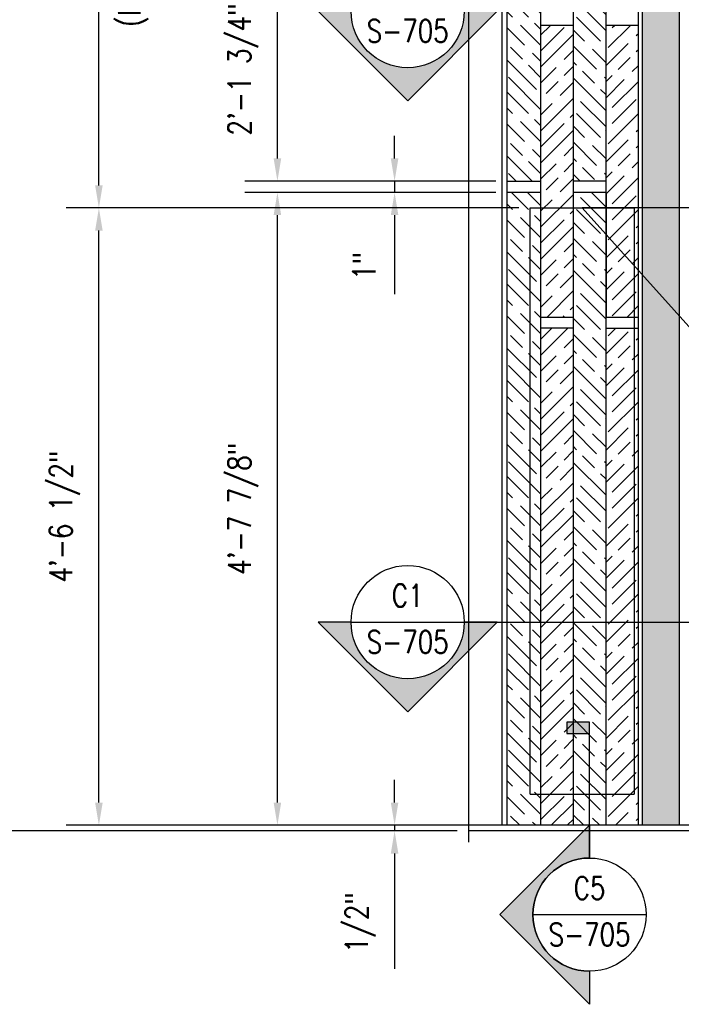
# Model space of a CAD drawing. Header units: inches. Extents: x -39 to 824, y 26 to 218.
# Tile 10 of 13: x 204 to 262, y 26 to 113. Entities that reach past the tile are written whole.
import ezdxf
from ezdxf import colors
from ezdxf.entities.mleader import LeaderData, LeaderLine
from ezdxf.enums import TextEntityAlignment as Align
from ezdxf.math import Vec2, Vec3

# ---------------------------------------------------------------- set-up
doc = ezdxf.new("R2010")
doc.units = ezdxf.units.IN
doc.header["$MEASUREMENT"] = 0
for name, color, linetype in [('A-DETL-MEDM', 3, 'Continuous'), ('A-DETL-THIN', 1, 'Continuous'), ('G-ANNO-SYMB', 2, 'Continuous'), ('S-ANNO-DIMS', 1, 'Continuous'), ('S-ANNO-NOTE', 2, 'Continuous')]:
    doc.layers.add(name, color=color, linetype=linetype)
doc.layers.add('M-DETL-PATT', color=9, linetype='Continuous', true_color=0x808080)
doc.styles.add('Annotative', font='romans.shx', dxfattribs={"width": 0.8, "height": 0.125})
doc.styles.add('Arial', font='romans.shx', dxfattribs={"width": 0.8})
doc.dimstyles.new('Annotative', dxfattribs={"dimscale": 0, "dimtxt": 0.125, "dimasz": 0.125, "dimexe": 0.18, "dimexo": 0.0625, "dimgap": 0.09375, "dimtad": 1, "dimdec": 3, "dimzin": 3, "dimdsep": 46, "dimlunit": 4, "dimtxsty": 'Annotative', "dimcen": 0.09, "dimclrt": 2, "dimazin": 2, "dimtfac": 1, "dimtdec": 3, "dimtmove": 0, "dimatfit": 0, "dimfxl": 1, "dimtfill": 1, "dimfrac": 2, "dimtolj": 1, "dimtzin": 0, "dimarcsym": 0})
pattern_1 = [(135, (-90.2358, -29.059), (2.12132, 2.12132), [5, -1]), (135, (-88.8208, -29.059), (2.12132, 2.12132), [3, -0.75, 1.5, -0.75]), (135, (-87.0538, -29.412), (2.12132, 2.12132), [5, -1])]
pattern_2 = [(45, (-246.8978, -37.039), (2.12132, -2.12132), [5, -1]), (45, (-246.8978, -38.453), (2.12132, -2.12132), [3, -0.75, 1.5, -0.75]), (45, (-247.2518, -40.221), (2.12132, -2.12132), [5, -1])]

# ---------------------------------------------------------------- blocks, each defined once
blk = doc.blocks.new('*D37')
at = {"layer": 'Defpoints', "color": 0, "transparency": 16777216}
for p in [(243.153, 196.481), (199.088, 41.231), (243.153, 41.231)]:
    blk.add_point(p, dxfattribs=at)
at = {"layer": 'S-ANNO-DIMS', "color": 0, "lineweight": -2, "transparency": 16777216}
for p, q in [((242.153, 196.481), (196.208, 196.481)), ((199.088, 194.481), (199.088, 43.231)), ((242.153, 41.231), (196.208, 41.231))]:
    blk.add_line(p, q, dxfattribs=at)
at = {"layer": 'S-ANNO-DIMS', "color": 0, "transparency": 16777216}
for points in [[(198.755, 194.481), (199.421, 194.481), (199.088, 196.481)], [(198.755, 43.231), (199.421, 43.231), (199.088, 41.231)]]:
    blk.add_solid(points, dxfattribs=at)
at = {"layer": 'S-ANNO-DIMS', "color": 2, "lineweight": -3, "transparency": 16777216, "insert": (196.064, 118.856), "char_height": 2, "width": 19.34708, "attachment_point": 5, "rotation": 90, "style": 'Annotative'}
blk.add_mtext('\\A1;12\'-11 1/4"', dxfattribs=at)
blk = doc.blocks.new('*D38')
at = {"layer": 'Defpoints', "color": 0, "transparency": 16777216}
for p in [(226.283, 97.606), (246.59, 97.606), (243.153, 41.731)]:
    blk.add_point(p, dxfattribs=at)
at = {"layer": 'S-ANNO-DIMS', "color": 0, "lineweight": -2, "transparency": 16777216}
for p, q in [((245.59, 97.606), (223.403, 97.606)), ((226.283, 43.731), (226.283, 95.606)), ((242.153, 41.731), (223.403, 41.731))]:
    blk.add_line(p, q, dxfattribs=at)
at = {"layer": 'S-ANNO-DIMS', "color": 0, "transparency": 16777216}
for points in [[(225.95, 95.606), (226.616, 95.606), (226.283, 97.606)], [(225.95, 43.731), (226.616, 43.731), (226.283, 41.731)]]:
    blk.add_solid(points, dxfattribs=at)
at = {"layer": 'S-ANNO-DIMS', "color": 2, "lineweight": -3, "transparency": 16777216, "insert": (223.259, 69.669), "char_height": 2, "width": 15.72933, "attachment_point": 5, "rotation": 90, "style": 'Annotative'}
blk.add_mtext('\\A1;4\'-7 7/8"', dxfattribs=at)
blk = doc.blocks.new('*D39')
at = {"layer": 'Defpoints', "color": 0, "transparency": 16777216}
for p in [(226.283, 124.356), (246.59, 124.356), (246.59, 98.606)]:
    blk.add_point(p, dxfattribs=at)
at = {"layer": 'S-ANNO-DIMS', "color": 0, "lineweight": -2, "transparency": 16777216}
for p, q in [((245.59, 124.356), (223.403, 124.356)), ((226.283, 100.606), (226.283, 122.356)), ((245.59, 98.606), (223.403, 98.606))]:
    blk.add_line(p, q, dxfattribs=at)
at = {"layer": 'S-ANNO-DIMS', "color": 0, "transparency": 16777216}
for points in [[(225.95, 122.356), (226.616, 122.356), (226.283, 124.356)], [(225.95, 100.606), (226.616, 100.606), (226.283, 98.606)]]:
    blk.add_solid(points, dxfattribs=at)
at = {"layer": 'S-ANNO-DIMS', "color": 2, "lineweight": -3, "transparency": 16777216, "insert": (223.259, 108.459), "char_height": 2, "width": 15.72933, "attachment_point": 5, "rotation": 90, "style": 'Annotative'}
blk.add_mtext('\\A1;2\'-1 3/4"', dxfattribs=at)
blk = doc.blocks.new('*D46')
at = {"layer": 'Defpoints', "color": 0, "transparency": 16777216}
for p in [(210.511, 96.231), (248.622, 96.231), (243.153, 41.731)]:
    blk.add_point(p, dxfattribs=at)
at = {"layer": 'S-ANNO-DIMS', "color": 0, "lineweight": -2, "transparency": 16777216}
for p, q in [((247.622, 96.231), (207.631, 96.231)), ((210.511, 43.731), (210.511, 94.231)), ((242.153, 41.731), (207.631, 41.731))]:
    blk.add_line(p, q, dxfattribs=at)
at = {"layer": 'S-ANNO-DIMS', "color": 0, "transparency": 16777216}
for points in [[(210.178, 94.231), (210.844, 94.231), (210.511, 96.231)], [(210.178, 43.731), (210.844, 43.731), (210.511, 41.731)]]:
    blk.add_solid(points, dxfattribs=at)
at = {"layer": 'S-ANNO-DIMS', "color": 2, "lineweight": -3, "transparency": 16777216, "insert": (207.487, 68.981), "char_height": 2, "width": 15.72933, "attachment_point": 5, "rotation": 90, "style": 'Annotative'}
blk.add_mtext('\\A1;4\'-6 1/2"', dxfattribs=at)
blk = doc.blocks.new('*D28')
at = {"layer": 'Defpoints', "color": 0, "transparency": 16777216}
for p in [(210.511, 141.481), (248.548, 141.481), (248.622, 96.231)]:
    blk.add_point(p, dxfattribs=at)
at = {"layer": 'S-ANNO-DIMS', "color": 0, "lineweight": -2, "transparency": 16777216}
for p, q in [((247.548, 141.481), (207.631, 141.481)), ((210.511, 98.231), (210.511, 139.481)), ((247.622, 96.231), (207.631, 96.231))]:
    blk.add_line(p, q, dxfattribs=at)
at = {"layer": 'S-ANNO-DIMS', "color": 0, "transparency": 16777216}
for points in [[(210.178, 139.481), (210.844, 139.481), (210.511, 141.481)], [(210.178, 98.231), (210.844, 98.231), (210.511, 96.231)]]:
    blk.add_solid(points, dxfattribs=at)
at = {"layer": 'S-ANNO-DIMS', "color": 2, "lineweight": -3, "transparency": 16777216, "char_height": 2, "width": 55.77218, "attachment_point": 5, "rotation": 90, "style": 'Annotative'}
for s, insert in [('\\A1;{\\A0;(NO 1x IPE WOOD)\\P}', (213.535, 122.301)), ('\\A1;3\'-9 1/4"', (207.487, 122.301))]:
    blk.add_mtext(s, dxfattribs=dict(at, insert=insert))
blk = doc.blocks.new('*U47')
at = {"lineweight": -3}
h = blk.add_hatch(color=256, dxfattribs=at)
edge = h.paths.add_edge_path()
edge.add_line((-0.3125, 0), (-0.4947, 0))
edge.add_line((-0.4947, 0), (0, -0.4947))
edge.add_line((0, -0.4947), (0.4947, 0))
edge.add_line((0.4947, 0), (0.3125, 0))
edge.add_arc((0, 0), 0.3125, 180, 360, ccw=False)
blk.add_hatch(color=256, dxfattribs=at).paths.add_polyline_path([(2.5784, 0), (2.6409, 0), (2.6409, -0.125), (2.5784, -0.125)])
for p, q in [((0, -0.4947), (-0.4947, 0)), ((-0.3125, 0), (0.3125, 0)), ((0.4947, 0), (0, -0.4947))]:
    blk.add_line(p, q, dxfattribs=at)
at = {"linetype": 'Continuous', "lineweight": -3}
blk.add_line((0.3125, 0), (2.6409, 0), dxfattribs=at)
at = {"lineweight": -3, "flags": 128}
blk.add_lwpolyline([(-0.3125, 0), (-0.4947, 0), (0, -0.4947), (0.4947, 0), (0.3125, 0, -1), (-0.3125, 0)], format="xyb", close=True, dxfattribs=at)
blk.add_lwpolyline([(2.5784, 0), (2.6409, 0), (2.6409, -0.125), (2.5784, -0.125), (2.5784, 0)], close=True, dxfattribs=at)
blk.add_lwpolyline([(-0.3125, -0.0156), (-0.3125, -0.0156)], dxfattribs=at)
blk.add_lwpolyline([(-0.3125, -0.0156), (-0.3125, -0.0156)], dxfattribs=at)
at = {"lineweight": -3}
blk.add_circle((0, 0), 0.3125, dxfattribs=at)
at = {"linetype": 'Continuous', "lineweight": -3, "style": 'Arial'}
blk.add_attdef('X#', text='', height=0.0938, dxfattribs=at).set_placement((0, 0.0469), align=Align.BOTTOM_CENTER)
blk.add_attdef('X-###', text='', height=0.0938, dxfattribs=at).set_placement((0, -0.0469), align=Align.TOP_CENTER)
blk = doc.blocks.new('*U22')
at = {"lineweight": -3}
blk.add_hatch(color=256, dxfattribs=at).paths.add_polyline_path([(0, 1.0004), (0, 1.0629), (-0.125, 1.0629), (-0.125, 1.0004)])
h = blk.add_hatch(color=256, dxfattribs=at)
edge = h.paths.add_edge_path()
edge.add_line((0, -0.3125), (0, -0.4947))
edge.add_line((0, -0.4947), (-0.4947, 0))
edge.add_line((-0.4947, 0), (0, 0.4947))
edge.add_line((0, 0.4947), (0, 0.3125))
edge.add_arc((0, 0), 0.3125, 90, 270)
at = {"linetype": 'Continuous', "lineweight": -3}
blk.add_line((0, 0.3125), (0, 1.0629), dxfattribs=at)
at = {"lineweight": -3}
for p, q in [((0, 0.4947), (-0.4947, 0)), ((-0.3125, 0), (0.3125, 0)), ((-0.4947, 0), (0, -0.4947))]:
    blk.add_line(p, q, dxfattribs=at)
at = {"lineweight": -3, "flags": 128}
blk.add_lwpolyline([(0, 1.0004), (0, 1.0629), (-0.125, 1.0629), (-0.125, 1.0004), (0, 1.0004)], close=True, dxfattribs=at)
blk.add_lwpolyline([(0, -0.3125), (0, -0.4947), (-0.4947, 0), (0, 0.4947), (0, 0.3125, 1), (0, -0.3125)], format="xyb", close=True, dxfattribs=at)
blk.add_lwpolyline([(-0.0156, -0.3125), (-0.0156, -0.3125)], dxfattribs=at)
blk.add_lwpolyline([(-0.0156, -0.3125), (-0.0156, -0.3125)], dxfattribs=at)
at = {"lineweight": -3}
blk.add_circle((0, 0), 0.3125, dxfattribs=at)
at = {"linetype": 'Continuous', "lineweight": -3, "style": 'Arial'}
blk.add_attdef('X#', text='', height=0.0938, dxfattribs=at).set_placement((0, 0.0469), align=Align.BOTTOM_CENTER)
blk.add_attdef('X-###', text='', height=0.0938, dxfattribs=at).set_placement((0, -0.0469), align=Align.TOP_CENTER)
blk = doc.blocks.new('*D30')
at = {"layer": 'Defpoints', "color": 0, "transparency": 16777216}
for p in [(246.59, 98.606), (236.634, 97.606), (246.59, 97.606)]:
    blk.add_point(p, dxfattribs=at)
at = {"layer": 'S-ANNO-DIMS', "color": 0, "lineweight": -2, "transparency": 16777216}
for p, q in [((236.634, 100.606), (236.634, 102.606)), ((245.59, 98.606), (233.754, 98.606)), ((236.634, 98.606), (236.634, 97.606)), ((245.59, 97.606), (233.754, 97.606)), ((236.634, 95.606), (236.634, 88.625))]:
    blk.add_line(p, q, dxfattribs=at)
at = {"layer": 'S-ANNO-DIMS', "color": 0, "transparency": 16777216}
for points in [[(236.301, 100.606), (236.967, 100.606), (236.634, 98.606)], [(236.301, 95.606), (236.967, 95.606), (236.634, 97.606)]]:
    blk.add_solid(points, dxfattribs=at)
at = {"layer": 'S-ANNO-DIMS', "color": 2, "lineweight": -3, "transparency": 16777216, "insert": (233.944, 91.116), "char_height": 2, "attachment_point": 5, "rotation": 90, "style": 'Annotative'}
blk.add_mtext('\\A1;1"', dxfattribs=at)
blk = doc.blocks.new('*D31')
at = {"layer": 'Defpoints', "color": 0, "transparency": 16777216}
for p in [(243.153, 41.731), (236.634, 41.231), (243.153, 41.231)]:
    blk.add_point(p, dxfattribs=at)
at = {"layer": 'S-ANNO-DIMS', "color": 0, "lineweight": -2, "transparency": 16777216}
for p, q in [((236.634, 43.731), (236.634, 45.731)), ((242.153, 41.731), (233.754, 41.731)), ((236.634, 41.731), (236.634, 41.231)), ((242.153, 41.231), (233.754, 41.231)), ((236.634, 39.231), (236.634, 29.05))]:
    blk.add_line(p, q, dxfattribs=at)
at = {"layer": 'S-ANNO-DIMS', "color": 0, "transparency": 16777216}
for points in [[(236.301, 43.731), (236.967, 43.731), (236.634, 41.731)], [(236.301, 39.231), (236.967, 39.231), (236.634, 41.231)]]:
    blk.add_solid(points, dxfattribs=at)
at = {"layer": 'S-ANNO-DIMS', "color": 2, "lineweight": -3, "transparency": 16777216, "insert": (233.61, 33.141), "char_height": 2, "attachment_point": 5, "rotation": 90, "style": 'Annotative'}
blk.add_mtext('\\A1;1/2"', dxfattribs=at)

msp = doc.modelspace()

# ---------------------------------------------------------------- hatches: boundary and pattern name
at = {"layer": 'M-DETL-PATT', "lineweight": -3}
h = msp.add_hatch(dxfattribs=at)
h.set_pattern_fill('FP_2', color=8, style=0, pattern_type=2)
h.set_pattern_definition([(0, (-82.2328, -20.30495), (0, 0.79968), []), (315, (-82.2328, -20.30495), (0.7996812, 0), [1.131, -1.131]), (45, (-82.2328, -20.30495), (0.7996812, 0), [1.131, -1.131])])
h.paths.add_polyline_path([(273.7572, 41.7314), (273.7572, 118.4814), (270.5072, 118.4814), (270.5072, 41.7314)])
h.paths.add_polyline_path([(261.7778, 41.7314), (261.7778, 118.4814), (258.5278, 118.4814), (258.5278, 41.7314)])
h.paths.add_polyline_path([(261.7778, 119.2314), (261.7778, 196.4814), (258.5278, 196.4814), (258.5278, 119.2314)])
h.paths.add_polyline_path([(273.7572, 119.2314), (273.7572, 196.4814), (270.5072, 196.4814), (270.5072, 119.2314)])
h = msp.add_hatch(dxfattribs=at)
h.set_pattern_fill('FP_4', color=8, style=0, pattern_type=2)
h.set_pattern_definition(pattern_1)
h.paths.add_polyline_path([(246.5903, 98.6064), (249.5335, 98.6064), (249.5332, 124.3564), (246.5903, 124.3564), (246.5903, 112.3564)])
h = msp.add_hatch(dxfattribs=at)
h.set_pattern_fill('FP_4', color=8, style=0, pattern_type=2)
h.set_pattern_definition(pattern_1)
h.paths.add_polyline_path([(255.2929, 98.6064), (255.2929, 124.3564), (252.4128, 124.3564), (252.4128, 98.6064)])
h = msp.add_hatch(dxfattribs=at)
h.set_pattern_fill('FP_3', color=8, style=0, pattern_type=2)
h.set_pattern_definition(pattern_2)
h.paths.add_polyline_path([(252.4128, 86.6064), (252.4128, 112.3564), (249.5335, 112.3564), (249.5335, 86.6064)])
h = msp.add_hatch(dxfattribs=at)
h.set_pattern_fill('FP_3', color=8, style=0, pattern_type=2)
h.set_pattern_definition(pattern_2)
h.paths.add_polyline_path([(255.356, 86.6064), (258.1722, 86.6064), (258.1722, 112.3564), (255.2929, 112.3564), (255.2929, 92.6064), (255.356, 92.6064)])
h = msp.add_hatch(dxfattribs=at)
h.set_pattern_fill('FP_4', color=8, style=0, pattern_type=2)
h.set_pattern_definition(pattern_1)
h.paths.add_polyline_path([(249.5335, 41.7314), (249.5335, 97.6064), (246.5903, 97.6064), (246.5903, 41.7314)])
h = msp.add_hatch(dxfattribs=at)
h.set_pattern_fill('FP_4', color=8, style=0, pattern_type=2)
h.set_pattern_definition(pattern_1)
h.paths.add_polyline_path([(252.4128, 41.7314), (255.2929, 41.7314), (255.2929, 86.6064), (255.356, 86.6064), (255.356, 97.6064), (252.4128, 97.6064), (252.4128, 80.6064)])
h = msp.add_hatch(dxfattribs=at)
h.set_pattern_fill('FP_3', color=8, style=0, pattern_type=2)
h.set_pattern_definition(pattern_2)
h.paths.add_polyline_path([(252.4128, 41.7314), (252.4128, 85.6064), (249.5335, 85.6064), (249.5335, 41.7314)])
h = msp.add_hatch(dxfattribs=at)
h.set_pattern_fill('FP_3', color=8, style=0, pattern_type=2)
h.set_pattern_definition(pattern_2)
h.paths.add_polyline_path([(258.1722, 41.7314), (258.1722, 85.6064), (255.2929, 85.6064), (255.2929, 41.7314)])

# ---------------------------------------------------------------- linework, layer by layer
at = {"layer": 'A-DETL-MEDM', "lineweight": -3}
for p, q in [((246.5903, 41.7314), (246.5903, 196.4814)), ((258.1528, 196.4814), (258.1528, 41.7314)), ((246.1528, 41.7314), (246.1528, 195.9814)), ((258.5278, 41.7314), (258.5278, 118.4814)), ((261.7778, 118.4814), (261.7778, 41.7314)), ((275.6013, 41.2314), (243.1528, 41.2314))]:
    msp.add_line(p, q, dxfattribs=at)
at = {"layer": 'A-DETL-THIN', "lineweight": -3}
for p, q in [((252.4128, 196.4814), (252.4128, 41.7314)), ((255.2929, 196.4814), (255.2929, 41.7314)), ((249.5335, 141.4814), (249.5335, 41.7314)), ((252.4128, 112.3564), (249.5335, 112.3564)), ((258.1722, 112.3564), (255.2929, 112.3564)), ((258.1722, 81.6064), (258.1722, 112.3564)), ((246.5903, 98.6064), (249.5335, 98.6064)), ((255.2929, 98.6064), (252.4128, 98.6064)), ((249.5335, 97.6064), (246.5903, 97.6064)), ((255.356, 97.6064), (252.4128, 97.6064)), ((255.356, 86.6064), (255.356, 97.6064)), ((248.6216, 96.2314), (257.7984, 96.2314)), ((248.6216, 44.4814), (248.6216, 96.2314)), ((257.7984, 96.2314), (257.7984, 44.4814)), ((249.5335, 86.6064), (252.4128, 86.6064)), ((255.2929, 86.6064), (258.1722, 86.6064)), ((252.4128, 85.6064), (249.5335, 85.6064)), ((255.2929, 85.6064), (258.1722, 85.6064)), ((258.1722, 41.7314), (258.1722, 80.6064)), ((248.6216, 44.4814), (257.7984, 44.4814)), ((275.6013, 41.7314), (226.3481, 41.7314))]:
    msp.add_line(p, q, dxfattribs=at)
msp.add_lwpolyline([(243.1528, 197.4814), (243.1528, 120.8564), (240.4053, 119.8564), (245.9003, 117.8564), (243.1528, 116.8564), (243.1528, 40.2314)], dxfattribs=at)

# ---------------------------------------------------------------- block references
at = {"layer": 'G-ANNO-SYMB', "lineweight": -3}
ref = msp.add_blockref('*U47', (237.7913, 113.6155), dxfattribs=dict(at, xscale=16, yscale=16, zscale=16))
ref.add_attrib('X-###', 'S-705', dxfattribs={"layer": '0', "color": 1, "linetype": 'Continuous', "lineweight": -2, "height": 2, "style": 'Annotative', "width": 0.796875}).set_placement((237.7913, 112.8655), align=Align.TOP_CENTER)
ref.add_attrib('X#', 'C3', dxfattribs={"layer": '0', "color": 1, "linetype": 'Continuous', "lineweight": -2, "height": 2, "style": 'Annotative', "width": 0.796875}).set_placement((237.7913, 114.3655), align=Align.BOTTOM_CENTER)
ref = msp.add_blockref('*U47', (237.7913, 59.6669), dxfattribs=dict(at, xscale=16, yscale=16, zscale=16))
ref.add_attrib('X-###', 'S-705', dxfattribs={"layer": '0', "color": 1, "linetype": 'Continuous', "lineweight": -2, "height": 2, "style": 'Annotative', "width": 0.796875}).set_placement((237.7913, 58.9169), align=Align.TOP_CENTER)
ref.add_attrib('X#', 'C1', dxfattribs={"layer": '0', "color": 1, "linetype": 'Continuous', "lineweight": -2, "height": 2, "style": 'Annotative', "width": 0.796875}).set_placement((237.7913, 60.4169), align=Align.BOTTOM_CENTER)
ref = msp.add_blockref('*U22', (253.8574, 33.8385), dxfattribs=dict(at, xscale=16, yscale=16, zscale=16))
ref.add_attrib('X-###', 'S-705', dxfattribs={"layer": '0', "color": 1, "linetype": 'Continuous', "lineweight": -2, "height": 2, "style": 'Annotative', "width": 0.796875}).set_placement((253.8574, 33.0885), align=Align.TOP_CENTER)
ref.add_attrib('X#', 'C5', dxfattribs={"layer": '0', "color": 1, "linetype": 'Continuous', "lineweight": -2, "height": 2, "style": 'Annotative', "width": 0.796875}).set_placement((253.8574, 34.5885), align=Align.BOTTOM_CENTER)

# ---------------------------------------------------------------- dimensions: what is measured, and where the dimension line sits
at = {"layer": 'S-ANNO-DIMS', "lineweight": -3}
for base, p1, p2, picture, middle in [((199.0881, 41.2314), (243.1528, 196.4814), (243.1528, 41.2314), '*D37', (196.0643, 118.8564)), ((236.6341, 97.6064), (246.5903, 98.6064), (246.5903, 97.6064), '*D30', (233.9436, 91.1159)), ((226.2829, 97.6064), (243.1528, 41.7314), (246.5903, 97.6064), '*D38', (223.2591, 69.6689)), ((210.5108, 96.2314), (243.1528, 41.7314), (248.6216, 96.2314), '*D46', (207.487, 68.9814)), ((236.6341, 41.2314), (243.1528, 41.7314), (243.1528, 41.2314), '*D31', (233.6103, 33.1409))]:
    dim = msp.add_linear_dim(base=base, p1=p1, p2=p2, angle=90, dimstyle='Annotative', override={"dimpost": '\\X', "dimtfill": 0}, dxfattribs=at)
    dim.commit()
    dim.dimension.update_dxf_attribs({"geometry": picture, "text_midpoint": middle})
dim = msp.add_linear_dim(base=(210.5108, 141.4814), p1=(248.6216, 96.2314), p2=(248.5484, 141.4814), angle=90, text='<>\\X{\\A0;(NO 1x IPE WOOD)\\P}', dimstyle='Annotative', override={"dimpost": '\\X', "dimtfill": 0}, dxfattribs=at)
dim.commit()
dim.dimension.update_dxf_attribs({"geometry": '*D28', "text_midpoint": (210.5108, 122.3006), "dimtype": 160})
dim = msp.add_linear_dim(base=(226.2829, 124.3564), p1=(246.5903, 98.6064), p2=(246.5903, 124.3564), angle=90, dimstyle='Annotative', override={"dimpost": '\\X', "dimtfill": 0}, dxfattribs=at)
dim.commit()
dim.dimension.update_dxf_attribs({"geometry": '*D39', "text_midpoint": (226.2829, 108.459), "dimtype": 160})

# ---------------------------------------------------------------- leaders
at = {"layer": 'S-ANNO-NOTE', "lineweight": -3}
ml = msp.add_multileader_mtext('Standard', dxfattribs=at)
ml.set_content('\\pxt3.2,6.4,9.6,12.8,16,19.2,22.4,25.6,28.8,32,35.2,38.4,41.6,44.8,48,51.2,54.4,57.6,60.8,64,67.2,70.4,73.6,76.8,80,83.2,86.4,89.6,92.8,96,99.2,102.4;{\\C256;BLOCKOUT FOR BMS}', color=2, style='Annotative')
ml.set_leader_properties(color=1)
ml.build(insert=Vec2(0, 0))
ml.multileader.update_dxf_attribs({"text_right_attachment_type": 3, "dogleg_length": 0.36, "arrow_head_size": 2.16, "scale": 12})
ctx = ml.context
ctx.base_point, ctx.scale, ctx.char_height, ctx.arrow_head_size, ctx.landing_gap_size, ctx.plane_origin = Vec3(58.4837, 104.2952), 12, 1.5, 2.16, 1.08, Vec3(39.9385, 58.8478)
ctx.right_attachment = 3
notes = []
notes.append((ctx, [(0, (1, 1, 0), (56.6664, 104.2952), (1, 0), 1.8173, [(0, [(49.5331, 111.3985)], 0, [])])]))
ctx.mtext.insert, ctx.mtext.width, ctx.mtext.flow_direction = Vec3(59.5637, 105.0452), 14.037317, 5
ml = msp.add_multileader_mtext('Standard', dxfattribs=at)
ml.set_content('{\\C256;IPE LUMBER 1X8, REF S1/S-705}', color=2, style='Annotative')
ml.set_leader_properties(color=1)
ml.build(insert=Vec2(0, 0))
ml.multileader.update_dxf_attribs({"text_right_attachment_type": 3, "dogleg_length": 0.36, "arrow_head_size": 2.88, "scale": 16})
ctx = ml.context
ctx.base_point, ctx.scale, ctx.char_height, ctx.arrow_head_size, ctx.landing_gap_size, ctx.plane_origin = Vec3(280.282, 68.7912), 16, 2, 2.88, 1.44, Vec3(261.1311, 3.4771)
ctx.right_attachment = 3
notes.append((ctx, [(0, (1, 1, 0), (277.859, 68.7912), (1, 0), 2.423, [(1, [(266.1529, 96.2314), (253.21, 96.2314)], 0, [])])]))
ctx.mtext.insert, ctx.mtext.width, ctx.mtext.flow_direction = Vec3(281.722, 70.1245), 22.222657, 5
for ctx, leaders in notes:
    for number, flags, end, landing, length, lines in leaders:
        leader = LeaderData()
        leader.index, (leader.has_last_leader_line, leader.has_dogleg_vector, leader.attachment_direction) = number, flags
        leader.last_leader_point, leader.dogleg_vector, leader.dogleg_length = Vec3(end), Vec3(landing), length
        for number, points, colour, breaks in lines:
            line = LeaderLine()
            line.index, line.vertices, line.color, line.breaks = number, Vec3.list(points), colors.encode_raw_color(colour), breaks
            leader.lines.append(line)
        ctx.leaders.append(leader)

doc.saveas('drawing.dxf')
